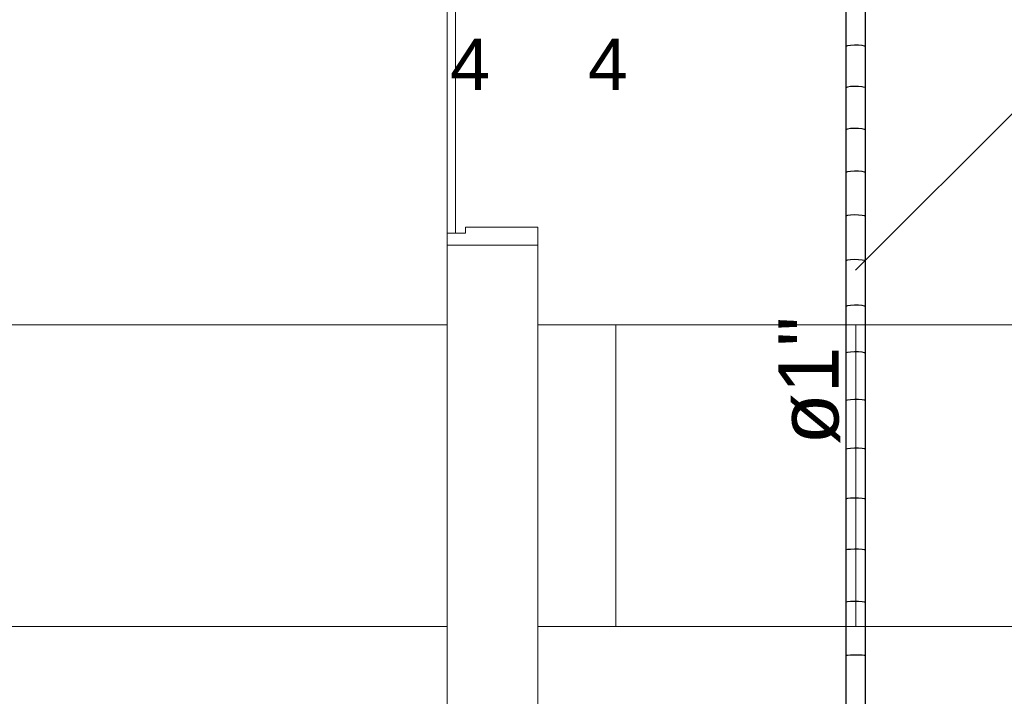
# Model space of a CAD drawing. Header units: millimetres. Extents: x 4480191 to 4481199, y -30324204 to -30323479.
# Tile 194 of 243: x 4480201.58 to 4480204.84, y -30323778.67 to -30323776.43. Entities that reach past the tile are written whole.
import ezdxf

# ---------------------------------------------------------------- set-up
doc = ezdxf.new("R2010")
doc.units = ezdxf.units.MM
doc.linetypes.add('NULL', pattern=[0])
for name, color, linetype, lineweight in [('EL-Condutos QD (Direta)', 14, 'Continuous', 25), ('EL-Textos conduto QD', 7, 'Continuous', 9), ('EL-Textos fios ARC', 7, 'Continuous', 9), ('EL-Textos fios QD', 7, 'Continuous', 9), ('IFC-Parede padrão-Contorno', 44, 'Continuous', 5), ('IFC-Parede-Contorno', 42, 'Continuous', 5), ('IFC-Porta-Contorno', 142, 'Continuous', 5)]:
    doc.layers.add(name, color=color, linetype=linetype, lineweight=lineweight)
doc.styles.add('ARIAL', font='arial.ttf')

msp = doc.modelspace()

# ---------------------------------------------------------------- linework, layer by layer
at = {"layer": 'EL-Condutos QD (Direta)'}
for p, q in [((4480204.3135, -30323776.3844), (4480204.3135, -30323776.5186)), ((4480204.3786, -30323776.5198), (4480204.3786, -30323776.3856)), ((4480204.3191, -30323776.5164), (4480204.3135, -30323776.5186)), ((4480204.3135, -30323776.5186), (4480204.3135, -30323776.6552)), ((4480204.3292, -30323776.5148), (4480204.3191, -30323776.5164)), ((4480204.3422, -30323776.5141), (4480204.3292, -30323776.5148)), ((4480204.3558, -30323776.5143), (4480204.3422, -30323776.5141)), ((4480204.3677, -30323776.5155), (4480204.3558, -30323776.5143)), ((4480204.3757, -30323776.5174), (4480204.3677, -30323776.5155)), ((4480204.3786, -30323776.5198), (4480204.3757, -30323776.5174)), ((4480204.3786, -30323776.6564), (4480204.3786, -30323776.5198)), ((4480204.3191, -30323776.653), (4480204.3135, -30323776.6552)), ((4480204.3135, -30323776.6552), (4480204.3135, -30323776.7944)), ((4480204.3292, -30323776.6514), (4480204.3191, -30323776.653)), ((4480204.3422, -30323776.6507), (4480204.3292, -30323776.6514)), ((4480204.3558, -30323776.6509), (4480204.3422, -30323776.6507)), ((4480204.3677, -30323776.6521), (4480204.3558, -30323776.6509)), ((4480204.3757, -30323776.654), (4480204.3677, -30323776.6521)), ((4480204.3786, -30323776.7956), (4480204.3786, -30323776.6564)), ((4480204.3191, -30323776.7922), (4480204.3135, -30323776.7944)), ((4480204.3135, -30323776.7944), (4480204.3135, -30323776.9363)), ((4480204.3292, -30323776.7906), (4480204.3191, -30323776.7922)), ((4480204.3422, -30323776.7899), (4480204.3292, -30323776.7906)), ((4480204.3558, -30323776.7902), (4480204.3422, -30323776.7899)), ((4480204.3677, -30323776.7913), (4480204.3558, -30323776.7902)), ((4480204.3757, -30323776.7933), (4480204.3677, -30323776.7913)), ((4480204.3786, -30323776.7956), (4480204.3757, -30323776.7933)), ((4480204.3786, -30323776.9375), (4480204.3786, -30323776.7956)), ((4480204.3191, -30323776.9342), (4480204.3135, -30323776.9363)), ((4480204.3135, -30323776.9363), (4480204.3135, -30323777.0811)), ((4480204.3292, -30323776.9326), (4480204.3191, -30323776.9342)), ((4480204.3422, -30323776.9319), (4480204.3292, -30323776.9326)), ((4480204.3558, -30323776.9322), (4480204.3422, -30323776.9319)), ((4480204.3677, -30323776.9333), (4480204.3558, -30323776.9322)), ((4480204.3757, -30323776.9352), (4480204.3677, -30323776.9333)), ((4480204.3786, -30323776.9375), (4480204.3757, -30323776.9352)), ((4480204.3786, -30323777.0823), (4480204.3786, -30323776.9375)), ((4480204.3191, -30323777.0791), (4480204.3135, -30323777.0811)), ((4480204.3292, -30323777.0776), (4480204.3191, -30323777.0791)), ((4480204.3422, -30323777.0769), (4480204.3292, -30323777.0776)), ((4480204.3558, -30323777.0771), (4480204.3422, -30323777.0769)), ((4480204.3677, -30323777.0782), (4480204.3558, -30323777.0771)), ((4480204.3757, -30323777.0801), (4480204.3677, -30323777.0782)), ((4480204.3786, -30323777.0823), (4480204.3757, -30323777.0801)), ((4480204.3135, -30323777.0811), (4480204.3135, -30323777.2289)), ((4480204.3786, -30323777.2301), (4480204.3786, -30323777.0823)), ((4480204.3191, -30323777.227), (4480204.3135, -30323777.229)), ((4480204.3135, -30323777.229), (4480204.3135, -30323777.3799)), ((4480204.3292, -30323777.2255), (4480204.3191, -30323777.227)), ((4480204.3422, -30323777.2249), (4480204.3292, -30323777.2255)), ((4480204.3558, -30323777.2251), (4480204.3422, -30323777.2249)), ((4480204.3677, -30323777.2262), (4480204.3558, -30323777.2251)), ((4480204.3757, -30323777.2279), (4480204.3677, -30323777.2262)), ((4480204.3786, -30323777.2301), (4480204.3757, -30323777.2279)), ((4480204.3786, -30323777.381), (4480204.3786, -30323777.2301)), ((4480204.3191, -30323777.3781), (4480204.3135, -30323777.38)), ((4480204.3135, -30323777.38), (4480204.3135, -30323777.5342)), ((4480204.3292, -30323777.3767), (4480204.3191, -30323777.3781)), ((4480204.3422, -30323777.3761), (4480204.3292, -30323777.3767)), ((4480204.3558, -30323777.3763), (4480204.3422, -30323777.3761)), ((4480204.3677, -30323777.3773), (4480204.3558, -30323777.3763)), ((4480204.3757, -30323777.379), (4480204.3677, -30323777.3773)), ((4480204.3786, -30323777.381), (4480204.3757, -30323777.379)), ((4480204.3786, -30323777.5353), (4480204.3786, -30323777.381)), ((4480204.3191, -30323777.5325), (4480204.3135, -30323777.5343)), ((4480204.3135, -30323777.5343), (4480204.3135, -30323777.692)), ((4480204.3292, -30323777.5312), (4480204.3191, -30323777.5325)), ((4480204.3422, -30323777.5306), (4480204.3292, -30323777.5312)), ((4480204.3558, -30323777.5308), (4480204.3422, -30323777.5306)), ((4480204.3677, -30323777.5318), (4480204.3558, -30323777.5308)), ((4480204.3757, -30323777.5334), (4480204.3677, -30323777.5318)), ((4480204.3786, -30323777.5353), (4480204.3757, -30323777.5334)), ((4480204.3786, -30323777.693), (4480204.3786, -30323777.5353)), ((4480204.3191, -30323777.6904), (4480204.3135, -30323777.6921)), ((4480204.3135, -30323777.6921), (4480204.3135, -30323777.8534)), ((4480204.3292, -30323777.6892), (4480204.3191, -30323777.6904)), ((4480204.3422, -30323777.6886), (4480204.3292, -30323777.6892)), ((4480204.3558, -30323777.6888), (4480204.3422, -30323777.6886)), ((4480204.3677, -30323777.6897), (4480204.3558, -30323777.6888)), ((4480204.3757, -30323777.6912), (4480204.3677, -30323777.6897)), ((4480204.3786, -30323777.693), (4480204.3757, -30323777.6912)), ((4480204.3786, -30323777.8543), (4480204.3786, -30323777.693)), ((4480204.3191, -30323777.8519), (4480204.3135, -30323777.8534)), ((4480204.3135, -30323777.8534), (4480204.3135, -30323778.0185)), ((4480204.3292, -30323777.8508), (4480204.3191, -30323777.8519)), ((4480204.3422, -30323777.8503), (4480204.3292, -30323777.8508)), ((4480204.3558, -30323777.8504), (4480204.3422, -30323777.8503)), ((4480204.3677, -30323777.8513), (4480204.3558, -30323777.8504)), ((4480204.3757, -30323777.8526), (4480204.3677, -30323777.8513)), ((4480204.3786, -30323777.8543), (4480204.3757, -30323777.8526)), ((4480204.3786, -30323778.0193), (4480204.3786, -30323777.8543)), ((4480204.3191, -30323778.0172), (4480204.3135, -30323778.0185)), ((4480204.3135, -30323778.0185), (4480204.3135, -30323778.1874)), ((4480204.3135, -30323778.0185), (4480204.3135, -30323778.0185)), ((4480204.3292, -30323778.0162), (4480204.3191, -30323778.0172)), ((4480204.3422, -30323778.0157), (4480204.3292, -30323778.0162)), ((4480204.3558, -30323778.0158), (4480204.3422, -30323778.0157)), ((4480204.3677, -30323778.0166), (4480204.3558, -30323778.0158)), ((4480204.3757, -30323778.0178), (4480204.3677, -30323778.0166)), ((4480204.3786, -30323778.0193), (4480204.3757, -30323778.0178)), ((4480204.3786, -30323778.1882), (4480204.3786, -30323778.0193)), ((4480204.3191, -30323778.1863), (4480204.3135, -30323778.1875)), ((4480204.3135, -30323778.1875), (4480204.3135, -30323778.3604)), ((4480204.3292, -30323778.1854), (4480204.3191, -30323778.1863)), ((4480204.3422, -30323778.185), (4480204.3292, -30323778.1854)), ((4480204.3558, -30323778.1851), (4480204.3422, -30323778.185)), ((4480204.3677, -30323778.1858), (4480204.3558, -30323778.1851)), ((4480204.3757, -30323778.1869), (4480204.3677, -30323778.1858)), ((4480204.3786, -30323778.1882), (4480204.3757, -30323778.1869)), ((4480204.3786, -30323778.3611), (4480204.3786, -30323778.1882)), ((4480204.3191, -30323778.3595), (4480204.3135, -30323778.3605)), ((4480204.3135, -30323778.3604), (4480204.3135, -30323778.3605)), ((4480204.3135, -30323778.3605), (4480204.3135, -30323778.5376)), ((4480204.3292, -30323778.3587), (4480204.3191, -30323778.3595)), ((4480204.3422, -30323778.3584), (4480204.3292, -30323778.3587)), ((4480204.3558, -30323778.3585), (4480204.3422, -30323778.3584)), ((4480204.3677, -30323778.3591), (4480204.3558, -30323778.3585)), ((4480204.3757, -30323778.36), (4480204.3677, -30323778.3591)), ((4480204.3786, -30323778.3611), (4480204.3757, -30323778.36)), ((4480204.3786, -30323778.5382), (4480204.3786, -30323778.3611)), ((4480204.3191, -30323778.5368), (4480204.3135, -30323778.5377)), ((4480204.3135, -30323778.5376), (4480204.3135, -30323778.5377)), ((4480204.3135, -30323778.5377), (4480204.3135, -30323778.7191)), ((4480204.3292, -30323778.5362), (4480204.3191, -30323778.5368)), ((4480204.3422, -30323778.5359), (4480204.3292, -30323778.5362)), ((4480204.3558, -30323778.536), (4480204.3422, -30323778.5359)), ((4480204.3677, -30323778.5365), (4480204.3558, -30323778.536)), ((4480204.3757, -30323778.5373), (4480204.3677, -30323778.5365)), ((4480204.3786, -30323778.5382), (4480204.3757, -30323778.5373)), ((4480204.3786, -30323778.7196), (4480204.3786, -30323778.5382))]:
    msp.add_line(p, q, dxfattribs=at)
at = {"layer": 'EL-Textos fios QD'}
msp.add_line((4480204.3457, -30323777.2604), (4480204.9057, -30323776.7005), dxfattribs=at)
at = {"layer": 'IFC-Parede padrão-Contorno', "color": 8, "lineweight": 5}
for p, q in [((4480202.9933, -30323778.8207), (4480202.9933, -30323777.1772)), ((4480203.2933, -30323777.2768), (4480203.2933, -30323777.1772)), ((4480203.2933, -30323778.9203), (4480203.2933, -30323777.2768)), ((4480197.0087, -30323777.4416), (4480202.9933, -30323777.4416)), ((4480203.2933, -30323777.4416), (4480203.5368, -30323777.4416)), ((4480203.5368, -30323777.4416), (4480203.5516, -30323777.4416)), ((4480203.5516, -30323777.9757), (4480203.5516, -30323777.4416)), ((4480203.5516, -30323777.4416), (4480204.3467, -30323777.4416)), ((4480203.5516, -30323777.4973), (4480203.5516, -30323777.4416)), ((4480203.5516, -30323778.4416), (4480203.5516, -30323777.4973)), ((4480197.0087, -30323778.4416), (4480202.9933, -30323778.4416)), ((4480203.2933, -30323778.4416), (4480203.5368, -30323778.4416)), ((4480203.5368, -30323778.4416), (4480203.5516, -30323778.4416)), ((4480203.5516, -30323778.4416), (4480204.3467, -30323778.4416))]:
    msp.add_line(p, q, dxfattribs=at)
at = {"layer": 'IFC-Parede-Contorno', "color": 8, "lineweight": 5}
for p, q in [((4480204.3467, -30323777.4416), (4480206.3516, -30323777.4416)), ((4480204.3467, -30323778.4416), (4480204.3467, -30323777.4416)), ((4480204.3467, -30323778.4416), (4480206.3516, -30323778.4416))]:
    msp.add_line(p, q, dxfattribs=at)
at = {"layer": 'IFC-Porta-Contorno', "color": 8, "lineweight": 5}
for p, q in [((4480202.9933, -30323777.1372), (4480202.9933, -30323775.4999)), ((4480203.0203, -30323777.1372), (4480203.0203, -30323775.4999)), ((4480202.9933, -30323777.1372), (4480202.9962, -30323777.1372)), ((4480202.9933, -30323777.175), (4480202.9933, -30323777.1372)), ((4480202.9946, -30323777.1372), (4480203.0203, -30323777.1372)), ((4480202.9962, -30323777.1372), (4480203.0533, -30323777.1372)), ((4480203.0533, -30323777.1172), (4480203.0638, -30323777.1172)), ((4480203.0533, -30323777.1363), (4480203.0533, -30323777.1172)), ((4480203.0533, -30323777.1372), (4480203.0533, -30323777.1363)), ((4480203.0638, -30323777.1172), (4480203.2933, -30323777.1172)), ((4480203.2933, -30323777.1198), (4480203.2933, -30323777.1172)), ((4480203.2933, -30323777.1772), (4480203.2933, -30323777.1198)), ((4480202.9933, -30323777.1772), (4480202.9933, -30323777.175)), ((4480202.9933, -30323777.1772), (4480203.2762, -30323777.1772)), ((4480203.2762, -30323777.1772), (4480203.2933, -30323777.1772))]:
    msp.add_line(p, q, dxfattribs=at)

# ---------------------------------------------------------------- texts
at = {"layer": 'EL-Textos conduto QD', "linetype": 'NULL', "insert": (4480204.295, -30323777.6261), "char_height": 0.2, "width": 0.85061, "attachment_point": 8, "rotation": 90.0002, "line_spacing_factor": 0.6, "style": 'ARIAL'}
msp.add_mtext('ø1"', dxfattribs=at)
at = {"layer": 'EL-Textos fios ARC', "linetype": 'NULL', "char_height": 0.17, "width": 0.26407, "attachment_point": 7, "line_spacing_factor": 0.6, "style": 'ARIAL'}
for insert in [(4480203.003, -30323776.6621), (4480203.4592, -30323776.6621)]:
    msp.add_mtext('4', dxfattribs=dict(at, insert=insert))

doc.saveas('drawing.dxf')
